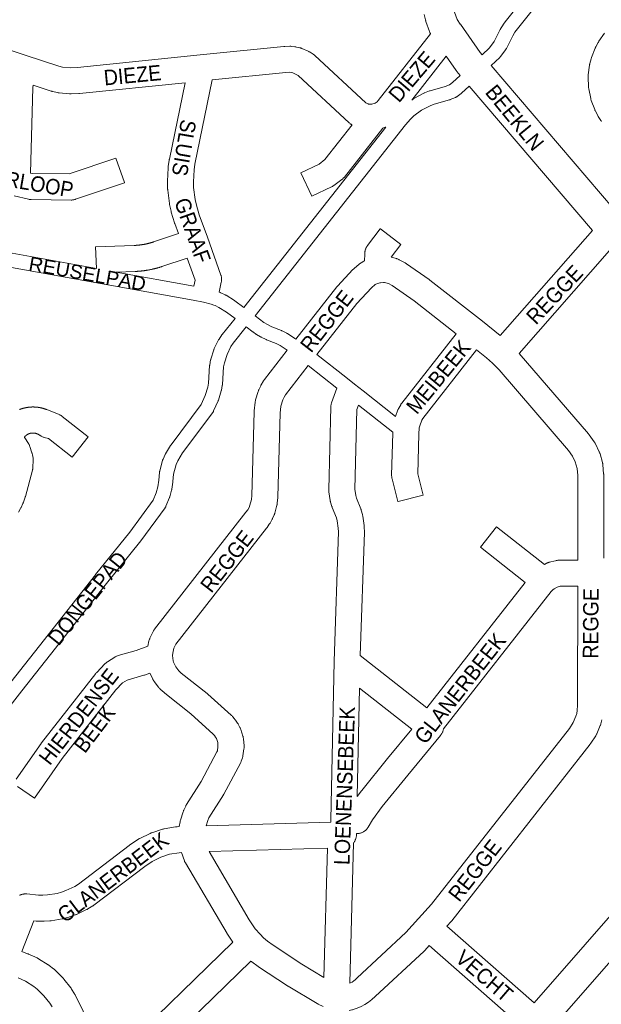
# Model space of a CAD drawing. Header units: metres. Extents: x 123819 to 142731, y 393440 to 405763.
# Tile 84 of 256: x 131278 to 131569, y 395287 to 395780. Entities that reach past the tile are written whole.
import ezdxf
from ezdxf.enums import TextEntityAlignment as Align

# ---------------------------------------------------------------- set-up
doc = ezdxf.new("R2010")
doc.units = ezdxf.units.M
doc.header["$MEASUREMENT"] = 0
for name, color, linetype, lineweight in [('gs-anno-wegen algemeen tekst', 7, 'Continuous', 0), ('gs-knt-aanvullende hoofdweg', 7, 'Continuous', 0), ('gs-knt-fietspaden', 7, 'Continuous', 0), ('gs-knt-wegen algemeen', 7, 'Continuous', 0), ('gs-vlk-plantopografie wegen algemeen', 7, 'Continuous', 0)]:
    doc.layers.add(name, color=color, linetype=linetype, lineweight=lineweight)
doc.styles.add('Style-Arial', font='arial.ttf')

msp = doc.modelspace()

# ---------------------------------------------------------------- linework, layer by layer
at = {"layer": 'gs-knt-aanvullende hoofdweg', "color": 7, "linetype": 'Continuous', "flags": 128}
for points in [[(131496.6, 395802.74), (131495.14, 395796.61), (131494.89, 395794.67), (131494.8, 395790.1), (131495.37, 395785.57), (131495.82, 395783.66), (131497.11, 395780), (131498.7, 395777.74), (131498.74, 395777.68), (131498.77, 395777.64), (131508.68, 395763.47), (131509.64, 395762.35)], [(131483.88, 395772.76), (131483.86, 395772.81), (131483.81, 395772.9), (131483.74, 395773.01), (131483.69, 395773.1), (131483.66, 395773.17), (131483.65, 395773.2), (131483.61, 395773.27), (131483.59, 395773.33), (131483.56, 395773.38), (131483.55, 395773.41), (131483.53, 395773.46), (131483.48, 395773.57), (131483.44, 395773.65), (131483.43, 395773.68), (131483.41, 395773.71), (131483.41, 395773.72), (131483.4, 395773.75), (131483.29, 395774.04), (131481.53, 395779.04), (131481.44, 395779.29), (131481.42, 395779.37), (131481.41, 395779.42), (131481.39, 395779.46), (131481.39, 395779.46), (131481.39, 395779.46), (131481.37, 395779.54), (131481.3, 395779.8), (131480.66, 395782.49)], [(131498.67, 395752.07), (131497.02, 395754), (131496.79, 395754.28), (131496.58, 395754.57), (131491.67, 395761.59)], [(131514.2, 395757), (131575.69, 395684.89)], [(131564.93, 395674.37), (131503.23, 395746.72)], [(131535.64, 395287.84), (131586.78, 395346.3), (131609.28, 395372.01), (131611.83, 395375.16), (131614.17, 395378.34), (131618.58, 395385.28), (131620.42, 395388.67), (131623.8, 395396.07), (131626.5, 395403.75), (131627.52, 395407.47), (131629.16, 395415.53), (131629.67, 395419.44), (131630.02, 395423.45), (131630.17, 395427.4), (131629.96, 395435.53), (131629.95, 395435.72), (131629.94, 395535.58), (131629.94, 395535.59), (131629.94, 395538.11)], [(131593.83, 395331.54), (131542.65, 395273.05), (131478.93, 395200.22), (131475.37, 395196.02), (131472.04, 395191.82), (131465.88, 395183.16), (131463, 395178.63), (131460.29, 395174.01), (131455.23, 395164.27), (131450.82, 395154.52)]]:
    msp.add_lwpolyline(points, dxfattribs=at)
at = {"layer": 'gs-knt-fietspaden', "color": 7, "linetype": 'Continuous', "flags": 128}
for points in [[(131509.64, 395762.35), (131513.38, 395765.89), (131515.69, 395768.97), (131518.74, 395775.08), (131518.81, 395775.21), (131518.88, 395775.34), (131520.13, 395777.4), (131520.21, 395777.52), (131520.3, 395777.64), (131521.72, 395779.59), (131521.8, 395779.7), (131556.3, 395823.05), (131559.71, 395827.33), (131563.12, 395831.62), (131617.58, 395900.04), (131620.51, 395904.33), (131621.65, 395906.48), (131622.66, 395908.73), (131624.11, 395913.03)], [(131561.16, 395817.88), (131527.34, 395775.39), (131526.05, 395773.62), (131524.95, 395771.81), (131521.83, 395765.56), (131521.76, 395765.42), (131521.68, 395765.28), (131521.59, 395765.15), (131521.5, 395765.03), (131518.83, 395761.45), (131518.74, 395761.33), (131518.7, 395761.29), (131518.68, 395761.27), (131518.64, 395761.22), (131518.57, 395761.14), (131518.54, 395761.11), (131518.43, 395761), (131518.43, 395761), (131518.43, 395761), (131514.2, 395757)], [(131474.46, 395739.72), (131475.38, 395740.39), (131475.49, 395740.47), (131475.52, 395740.49), (131475.6, 395740.54), (131475.67, 395740.59), (131475.71, 395740.61), (131475.83, 395740.67), (131480.5, 395743.14), (131480.62, 395743.2), (131480.68, 395743.23), (131480.7, 395743.24), (131480.74, 395743.26), (131480.87, 395743.31), (131483.33, 395744.27), (131483.44, 395744.31), (131483.5, 395744.33), (131483.51, 395744.34), (131483.55, 395744.35), (131483.67, 395744.38), (131491.17, 395746.47), (131493.31, 395747.36), (131494.74, 395748.42), (131498.67, 395752.07)], [(131503.23, 395746.72), (131499.37, 395743.14), (131499.27, 395743.06), (131499.23, 395743.01), (131499.21, 395743), (131499.18, 395742.97), (131499.08, 395742.9), (131497.14, 395741.46), (131497, 395741.36), (131496.86, 395741.27), (131496.71, 395741.19), (131496.56, 395741.11), (131496.4, 395741.04), (131493.67, 395739.91), (131493.54, 395739.85), (131493.47, 395739.83), (131493.44, 395739.82), (131493.4, 395739.81), (131493.26, 395739.77), (131485.72, 395737.67), (131483.6, 395736.84), (131479.34, 395734.59), (131475.46, 395731.72), (131473.8, 395730.17), (131471.28, 395727.33), (131471.28, 395727.33)], [(131378.03, 395643.58), (131378.65, 395643.34), (131378.78, 395643.29), (131378.91, 395643.23), (131381.13, 395642.19), (131381.25, 395642.12), (131381.3, 395642.1), (131381.32, 395642.09), (131381.34, 395642.08), (131381.38, 395642.05), (131381.5, 395641.98), (131385.64, 395639.36), (131385.76, 395639.29), (131385.87, 395639.2), (131390.36, 395635.82), (131461.45, 395726.18)], [(131471.28, 395727.33), (131396, 395631.63), (131400.48, 395628.33), (131402.18, 395627.33), (131404.44, 395626.24), (131409.32, 395624.29), (131409.47, 395624.23), (131409.62, 395624.16), (131411.87, 395623.01), (131411.98, 395622.95), (131412.04, 395622.91), (131412.06, 395622.9), (131412.09, 395622.88), (131412.21, 395622.81), (131416.38, 395620.05)], [(131018.34, 395696.04), (131085.25, 395697.13), (131085.42, 395697.13), (131085.59, 395697.12), (131085.76, 395697.1), (131085.93, 395697.07), (131244.92, 395668.34), (131316.61, 395655.37)], [(131273.71, 395448.3), (131316.21, 395502.17), (131316.23, 395502.2), (131333.27, 395523.4), (131345.08, 395539.44), (131346.59, 395543.17), (131346.59, 395543.18), (131347.41, 395546.17), (131347.91, 395549.39), (131348.17, 395553.24), (131348.19, 395553.4), (131348.21, 395553.57), (131348.24, 395553.74), (131348.28, 395553.9), (131349.77, 395559.48), (131349.81, 395559.62), (131349.83, 395559.66), (131349.86, 395559.76), (131349.89, 395559.85), (131349.91, 395559.89), (131349.97, 395560.02), (131351, 395562.29), (131351.06, 395562.42), (131351.08, 395562.46), (131351.09, 395562.48), (131351.13, 395562.55), (131351.2, 395562.67), (131353.77, 395566.87), (131353.86, 395567.01), (131353.95, 395567.14), (131369.02, 395587.29), (131370.98, 395591.77), (131372.31, 395596), (131372.67, 395597.97), (131373.28, 395606.78), (131373.29, 395606.91), (131373.3, 395606.98), (131373.31, 395607.04), (131373.33, 395607.17), (131373.77, 395609.62), (131373.8, 395609.76), (131373.84, 395609.9), (131373.88, 395610.04), (131375.35, 395614.76), (131375.4, 395614.89), (131375.41, 395614.94), (131375.45, 395615.02), (131375.49, 395615.11), (131375.51, 395615.16), (131375.57, 395615.28), (131377.79, 395619.7), (131377.86, 395619.82), (131377.89, 395619.89), (131377.93, 395619.95), (131378.01, 395620.07), (131379.38, 395622.13), (131379.48, 395622.26), (131379.57, 395622.39), (131385.99, 395630.33), (131381.77, 395633.51), (131377.93, 395635.93), (131376.04, 395636.82), (131375.32, 395637.1), (131374.07, 395637.57), (131370.26, 395638.53), (131364.99, 395639.48), (131247.07, 395660.82)], [(131326.42, 395653.6), (131365.35, 395646.55)], [(131412.05, 395614.5), (131408.5, 395616.85), (131406.57, 395617.83), (131401.72, 395619.76), (131401.6, 395619.81), (131401.49, 395619.87), (131398.99, 395621.07), (131398.87, 395621.14), (131398.75, 395621.21), (131396.77, 395622.36), (131396.67, 395622.43), (131396.65, 395622.44), (131396.57, 395622.49), (131396.52, 395622.53), (131396.47, 395622.56), (131395.2, 395623.46), (131395.14, 395623.51), (131391.61, 395626.13), (131385.13, 395618.1), (131383.96, 395616.35), (131381.97, 395612.38), (131380.64, 395608.15), (131380.27, 395606.11), (131379.66, 395597.29), (131379.65, 395597.16), (131379.64, 395597.09), (131379.64, 395597.07), (131379.63, 395597.02), (131379.61, 395596.89), (131379.18, 395594.52), (131379.15, 395594.38), (131379.14, 395594.34), (131379.13, 395594.31), (131379.13, 395594.29), (131379.12, 395594.24), (131379.08, 395594.11), (131377.63, 395589.48), (131377.58, 395589.36), (131377.56, 395589.3), (131377.55, 395589.28), (131377.54, 395589.24), (131377.49, 395589.12), (131375.28, 395584.1), (131375.21, 395583.95), (131375.14, 395583.81), (131375.06, 395583.67), (131374.97, 395583.54), (131374.88, 395583.41), (131359.67, 395563.07), (131357.3, 395559.19), (131356.48, 395557.39), (131355.15, 395552.41), (131354.9, 395548.75), (131354.89, 395548.61), (131354.87, 395548.46), (131354.31, 395544.89), (131354.29, 395544.76), (131354.28, 395544.72), (131354.28, 395544.7), (131354.27, 395544.68), (131354.26, 395544.64), (131354.23, 395544.51), (131353.31, 395541.13), (131353.27, 395541), (131353.26, 395540.95), (131353.25, 395540.93), (131353.23, 395540.86), (131353.18, 395540.74), (131351.43, 395536.4), (131351.37, 395536.27), (131351.36, 395536.24), (131351.3, 395536.14), (131351.28, 395536.08), (131351.24, 395536.01), (131351.19, 395535.93), (131351.16, 395535.88), (131351.1, 395535.78), (131351.08, 395535.76), (131351, 395535.64), (131338.88, 395519.18), (131338.79, 395519.06), (131321.71, 395497.81), (131279.22, 395443.96), (131249.95, 395406.47)], [(131426.93, 395612.41), (131441.47, 395600.95), (131445.77, 395597.56), (131450.07, 395594.17), (131466.26, 395581.4)], [(131436.95, 395595.57), (131422.61, 395606.88)], [(131464.94, 395573.51), (131447.74, 395587.06)]]:
    msp.add_lwpolyline(points, dxfattribs=at)
at = {"layer": 'gs-knt-wegen algemeen', "color": 7, "linetype": 'Continuous', "flags": 128}
for points in [[(131259, 395769.55), (131280.89, 395762.24), (131297.77, 395756.6), (131299.56, 395756.22), (131303.84, 395755.82), (131307.09, 395755.96), (131368.49, 395762.25), (131410.41, 395766.54), (131410.67, 395766.56), (131410.93, 395766.57), (131413.36, 395766.62), (131413.66, 395766.62), (131413.96, 395766.61), (131414.26, 395766.58), (131415.98, 395766.38), (131416.23, 395766.34), (131416.47, 395766.3), (131416.72, 395766.24), (131418.4, 395765.84), (131418.68, 395765.77), (131418.95, 395765.69), (131419.21, 395765.6), (131419.47, 395765.49), (131422.65, 395764.12), (131422.9, 395764.01), (131423.16, 395763.88), (131423.4, 395763.74), (131423.64, 395763.59), (131425.09, 395762.64), (131425.31, 395762.49), (131425.53, 395762.33), (131425.74, 395762.15), (131425.95, 395761.97), (131451.4, 395738.39), (131452.67, 395737.73), (131452.82, 395737.68), (131454.42, 395737.56), (131454.49, 395737.57), (131456.09, 395738.11), (131457.17, 395738.87), (131457.66, 395739.41), (131483.88, 395772.76)], [(131569.4, 395728.98), (131569.23, 395729.22), (131569.07, 395729.47), (131567.75, 395731.53), (131567.62, 395731.76), (131567.49, 395732), (131566.35, 395734.16), (131566.23, 395734.4), (131566.12, 395734.64), (131566.02, 395734.89), (131564.29, 395739.47), (131564.2, 395739.72), (131564.12, 395739.97), (131564.05, 395740.23), (131564, 395740.49), (131563.03, 395745.29), (131562.99, 395745.55), (131562.95, 395745.81), (131562.92, 395746.07), (131562.91, 395746.34), (131562.74, 395751.23), (131562.74, 395751.5), (131562.74, 395751.76), (131562.76, 395752.03), (131562.79, 395752.29), (131563.42, 395757.15), (131563.46, 395757.41), (131563.51, 395757.67), (131563.57, 395757.93), (131564.17, 395760.3), (131564.25, 395760.56), (131564.33, 395760.81), (131564.42, 395761.06), (131566.2, 395765.62), (131566.31, 395765.86), (131566.42, 395766.1), (131566.54, 395766.34), (131567.7, 395768.49), (131567.84, 395768.72), (131567.98, 395768.95), (131568.13, 395769.17), (131570.96, 395773.16)], [(131491.67, 395761.59), (131474.46, 395739.72)], [(131284.91, 395747.17), (131284.85, 395745.94)], [(131360.99, 395748.39), (131308.22, 395742.99), (131308.03, 395742.97), (131307.84, 395742.96), (131303.96, 395742.79), (131303.66, 395742.79), (131303.37, 395742.79), (131303.07, 395742.82), (131297.96, 395743.3), (131297.71, 395743.32), (131297.46, 395743.36), (131297.21, 395743.41), (131294.7, 395743.95), (131294.46, 395744), (131294.23, 395744.07), (131294, 395744.14), (131284.91, 395747.17)], [(131374.57, 395749.78), (131365.92, 395707.63), (131365.51, 395704.79), (131365.18, 395698.7), (131365.27, 395695.94), (131366.03, 395689.88), (131366.63, 395687.15), (131368.12, 395682.23), (131372.13, 395671.01), (131372.13, 395671.01), (131372.14, 395671)], [(131483.46, 395649.64), (131509.78, 395628.99), (131509.82, 395628.96), (131518.71, 395621.87), (131564.93, 395674.37)], [(131372.14, 395671), (131378.9, 395652.12), (131378.99, 395651.83), (131379.07, 395651.54), (131379.14, 395651.24), (131379.2, 395650.94), (131379.24, 395650.64), (131379.26, 395650.34), (131379.28, 395650.03), (131379.27, 395649.73), (131379.26, 395649.42), (131379.23, 395649.12), (131379.18, 395648.82), (131379.12, 395648.52), (131378.03, 395643.58)], [(131573.38, 395664.36), (131528.19, 395612.93), (131562.89, 395572.59), (131563.07, 395572.38), (131563.24, 395572.15), (131565.73, 395568.7), (131565.89, 395568.46), (131566.04, 395568.22), (131566.18, 395567.97), (131566.31, 395567.72), (131568.24, 395563.7), (131568.36, 395563.43), (131568.47, 395563.16), (131568.57, 395562.89), (131568.65, 395562.61), (131569.84, 395558.31), (131569.92, 395558.02), (131569.98, 395557.74), (131570.02, 395557.45), (131570.05, 395557.16), (131570.46, 395552.71), (131570.48, 395552.42), (131570.49, 395552.13), (131570.54, 395510.46)], [(131365.35, 395646.55), (131366, 395649.5), (131362.03, 395660.61), (131349.41, 395656.37), (131349.2, 395656.31), (131349, 395656.24), (131348.8, 395656.17), (131348.59, 395656.11), (131348.39, 395656.04), (131348.18, 395655.98), (131347.98, 395655.92), (131347.77, 395655.86), (131347.57, 395655.8), (131347.36, 395655.74), (131347.15, 395655.68), (131346.95, 395655.62), (131346.74, 395655.57), (131346.54, 395655.51), (131346.33, 395655.46), (131346.12, 395655.4), (131345.91, 395655.35), (131345.71, 395655.3), (131345.5, 395655.25), (131345.29, 395655.2), (131345.08, 395655.15), (131344.87, 395655.1), (131344.66, 395655.05), (131344.45, 395655.01), (131344.24, 395654.96), (131344.04, 395654.92), (131343.82, 395654.87), (131343.62, 395654.83), (131343.4, 395654.79), (131343.19, 395654.75), (131342.98, 395654.71), (131342.77, 395654.67), (131342.56, 395654.63), (131342.35, 395654.59), (131342.14, 395654.56), (131341.93, 395654.52), (131341.72, 395654.49), (131341.51, 395654.46), (131341.29, 395654.42), (131341.08, 395654.39), (131340.87, 395654.36), (131340.66, 395654.33), (131340.44, 395654.31), (131340.23, 395654.28), (131340.02, 395654.25), (131339.81, 395654.23), (131339.59, 395654.2), (131339.38, 395654.18), (131339.17, 395654.16), (131338.96, 395654.13), (131338.74, 395654.11), (131338.53, 395654.09), (131338.32, 395654.08), (131338.1, 395654.06), (131337.89, 395654.04), (131337.68, 395654.03), (131337.46, 395654.01), (131337.25, 395654), (131337.03, 395653.98), (131336.82, 395653.97), (131336.61, 395653.96), (131336.39, 395653.95), (131336.18, 395653.94), (131335.96, 395653.93), (131326.42, 395653.6)], [(131496.63, 395622.76), (131475.56, 395639.29), (131464.65, 395646.9), (131462.74, 395647.92), (131460.83, 395648.41), (131460.33, 395648.45), (131458.85, 395648.29), (131458.37, 395648.24), (131456.51, 395647.57), (131456.08, 395647.31), (131454.29, 395645.79), (131446.97, 395637.9), (131426.93, 395612.41)], [(131466.26, 395581.4), (131467.49, 395584.6), (131467.58, 395584.82), (131467.68, 395585.05), (131467.79, 395585.26), (131467.91, 395585.48), (131468.89, 395587.22), (131469.02, 395587.43), (131469.15, 395587.63), (131469.28, 395587.83), (131469.43, 395588.02), (131496.63, 395622.76)], [(131342.27, 395466.36), (131342.92, 395469.08), (131343, 395469.35), (131343.08, 395469.61), (131343.17, 395469.87), (131343.28, 395470.13), (131343.39, 395470.38), (131345.02, 395473.75), (131345.15, 395473.99), (131345.28, 395474.23), (131345.43, 395474.47), (131345.58, 395474.7), (131345.75, 395474.92), (131391.45, 395533.42), (131392.32, 395534.65), (131392.98, 395535.83), (131393.46, 395536.91), (131394.23, 395539.76), (131394.42, 395541.74), (131395.51, 395583.66), (131395.52, 395583.96), (131395.55, 395584.25), (131396.05, 395588.57), (131396.1, 395588.87), (131396.15, 395589.16), (131396.22, 395589.45), (131396.3, 395589.73), (131397.59, 395593.91), (131397.68, 395594.19), (131397.79, 395594.47), (131397.91, 395594.74), (131398.83, 395596.73), (131398.96, 395597), (131399.11, 395597.26), (131400.21, 395599.15), (131400.36, 395599.39), (131400.52, 395599.63), (131400.69, 395599.86), (131412.05, 395614.5)], [(131506.84, 395614.68), (131479.98, 395580.37), (131479.47, 395579.48), (131478.39, 395576.66), (131478.16, 395575.63), (131477.92, 395572.53)], [(131557.52, 395509.4), (131557.47, 395551.82), (131557.14, 395555.39), (131556.26, 395558.57), (131554.82, 395561.56), (131552.84, 395564.32), (131518.16, 395604.62), (131514.81, 395608), (131511.87, 395610.68), (131506.84, 395614.68)], [(131422.61, 395606.88), (131411.24, 395592.22), (131410.51, 395590.96), (131409.9, 395589.65), (131408.92, 395586.47), (131408.51, 395583.03), (131407.43, 395541.18), (131407.42, 395540.95), (131407.4, 395540.73), (131407.14, 395537.97), (131407.11, 395537.7), (131407.06, 395537.43), (131407.01, 395537.16), (131406.94, 395536.89), (131405.9, 395533.03), (131405.83, 395532.8), (131405.75, 395532.57), (131405.67, 395532.34), (131405.57, 395532.11), (131404.77, 395530.28), (131404.68, 395530.09), (131404.58, 395529.89), (131404.48, 395529.7), (131403.49, 395527.96), (131403.38, 395527.77), (131403.27, 395527.59), (131403.14, 395527.41), (131401.99, 395525.78), (131401.81, 395525.53), (131401.8, 395525.53), (131401.8, 395525.52)], [(131433.89, 395378.37), (131433.92, 395379.44), (131435.53, 395458.75), (131435.53, 395458.83), (131437.7, 395523.65), (131437.68, 395525.4), (131437.14, 395529.16), (131436.73, 395530.64), (131434.62, 395535.82), (131434.52, 395536.09), (131434.43, 395536.37), (131433.8, 395538.44), (131433.72, 395538.73), (131433.65, 395539.02), (131433.6, 395539.32), (131432.93, 395543.58), (131432.89, 395543.88), (131432.86, 395544.17), (131432.85, 395544.47), (131432.85, 395544.77), (131433.96, 395586.21), (131433.97, 395586.5), (131434, 395586.8), (131434.04, 395587.09), (131434.1, 395587.37), (131434.16, 395587.66), (131434.24, 395587.94), (131434.33, 395588.22), (131436.95, 395595.57)], [(131447.74, 395587.06), (131446.95, 395584.83), (131445.88, 395545.02), (131446.39, 395541.79), (131446.8, 395540.44), (131448.93, 395535.19), (131449.02, 395534.96), (131449.1, 395534.72), (131449.17, 395534.49), (131449.79, 395532.25), (131449.86, 395531.98), (131449.92, 395531.7), (131449.97, 395531.42), (131450.62, 395526.83), (131450.66, 395526.55), (131450.68, 395526.27), (131450.69, 395525.99), (131450.72, 395523.67), (131450.72, 395523.37), (131448.66, 395461.7)], [(131401.8, 395525.52), (131356.44, 395467.45), (131355.42, 395465.34), (131354.84, 395462.94), (131354.76, 395461.76), (131355.05, 395459.12), (131355.27, 395458.33), (131356.32, 395456.05), (131357.79, 395454.09), (131359.1, 395452.89), (131372.06, 395442.65), (131372.22, 395442.51), (131372.38, 395442.37), (131384.1, 395431.82), (131384.29, 395431.64), (131384.48, 395431.45), (131384.65, 395431.26), (131385.79, 395429.95), (131385.95, 395429.76), (131386.1, 395429.56), (131386.25, 395429.36), (131387.23, 395427.93), (131387.37, 395427.72), (131387.5, 395427.5), (131387.62, 395427.28), (131388.43, 395425.75), (131388.55, 395425.5), (131388.67, 395425.24), (131388.77, 395424.98), (131388.86, 395424.71), (131389.92, 395421.42), (131390.01, 395421.14), (131390.08, 395420.84), (131390.14, 395420.55), (131390.19, 395420.25), (131390.22, 395419.95), (131390.5, 395416.51), (131390.51, 395416.21), (131390.52, 395415.91), (131390.51, 395415.61), (131390.48, 395415.31), (131390.45, 395415.01), (131389.93, 395411.59), (131389.88, 395411.31), (131389.82, 395411.04), (131389.75, 395410.76), (131389.67, 395410.49), (131389.12, 395408.85), (131389.02, 395408.6), (131388.92, 395408.34), (131388.81, 395408.1), (131388.69, 395407.85), (131380.41, 395392.36), (131380.29, 395392.15), (131380.17, 395391.95), (131372.91, 395380.48), (131372.32, 395379.22), (131371.48, 395376.55)], [(131516.86, 395526.12), (131540.82, 395507.32), (131541.72, 395507.81), (131541.96, 395507.93), (131542.21, 395508.04), (131542.45, 395508.14), (131542.71, 395508.24), (131542.96, 395508.32), (131543.22, 395508.39), (131546.34, 395509.17), (131546.65, 395509.24), (131546.96, 395509.29), (131547.27, 395509.33), (131547.59, 395509.36), (131547.9, 395509.37), (131557.52, 395509.4)], [(131443.45, 395297.73), (131443.69, 395297.84), (131444.55, 395298.32), (131445.36, 395298.87), (131446.13, 395299.48), (131446.84, 395300.16), (131446.97, 395300.3), (131447.11, 395300.43), (131471.5, 395323.12), (131477.82, 395330.06), (131484.34, 395337.22), (131553.33, 395425.21), (131555.28, 395428.18), (131556.6, 395431.3), (131556.98, 395432.73), (131557.25, 395434.27), (131557.42, 395436.81), (131557.52, 395496.38)], [(131557.52, 395496.38), (131548.75, 395496.35), (131547.18, 395495.96), (131545.63, 395495.12), (131545, 395494.6), (131544.26, 395493.79), (131490.28, 395425.07), (131490.25, 395424.81), (131490.19, 395424.5), (131490.12, 395424.2), (131490.03, 395423.89), (131489.93, 395423.6), (131489.81, 395423.3), (131489.68, 395423.02), (131489.54, 395422.73), (131489.38, 395422.46), (131489.21, 395422.2), (131489.03, 395421.94), (131488.83, 395421.69), (131472.42, 395401.91), (131459.65, 395386.09), (131454.78, 395379.55), (131452.66, 395375.86), (131452.5, 395375.59), (131452.32, 395375.33), (131452.13, 395375.08), (131451.92, 395374.83), (131451.71, 395374.6), (131451.48, 395374.37), (131451.24, 395374.16), (131451, 395373.96), (131450.74, 395373.77), (131450.48, 395373.6), (131450.2, 395373.43), (131449.92, 395373.29), (131449.63, 395373.15), (131449.34, 395373.03), (131449.04, 395372.92), (131448.73, 395372.83), (131448.43, 395372.76), (131448.11, 395372.7), (131447.8, 395372.65), (131447.48, 395372.62), (131447.16, 395372.61), (131446.85, 395372.61), (131446.76, 395372.61)], [(131276.45, 395399.85), (131288.92, 395417.72), (131289.02, 395417.86), (131289.13, 395418.01), (131316.35, 395452.76), (131316.55, 395453), (131316.75, 395453.23), (131320.87, 395457.56), (131321.05, 395457.75), (131321.25, 395457.93), (131321.45, 395458.11), (131321.66, 395458.28), (131321.88, 395458.43), (131322.11, 395458.58), (131325.79, 395460.91), (131326.05, 395461.07), (131326.32, 395461.21), (131326.6, 395461.35), (131326.88, 395461.47), (131327.17, 395461.57), (131327.47, 395461.66), (131336.46, 395464.25), (131342.27, 395466.36)], [(131343.43, 395452.93), (131340.7, 395451.94), (131340.49, 395451.86), (131340.28, 395451.8), (131331.96, 395449.41), (131329.75, 395448.01), (131326.41, 395444.49), (131299.49, 395410.12), (131285.64, 395390.26), (131285.63, 395390.26)], [(131358.09, 395376.07), (131358.11, 395376.22), (131358.49, 395378.42), (131358.54, 395378.7), (131358.61, 395378.99), (131358.69, 395379.27), (131360.02, 395383.53), (131360.12, 395383.8), (131360.22, 395384.08), (131360.34, 395384.34), (131361.29, 395386.37), (131361.41, 395386.61), (131361.54, 395386.86), (131361.68, 395387.09), (131369.04, 395398.71), (131376.94, 395413.51), (131377.14, 395414.09), (131377.46, 395416.2), (131377.3, 395418.14), (131376.64, 395420.18), (131376.28, 395420.88), (131375.72, 395421.68), (131375.09, 395422.41), (131363.82, 395432.56), (131350.83, 395442.82), (131350.64, 395442.98), (131350.45, 395443.14), (131348.52, 395444.92), (131348.31, 395445.13), (131348.11, 395445.34), (131347.92, 395445.57), (131347.73, 395445.8), (131345.49, 395448.79), (131345.33, 395449.01), (131345.17, 395449.25), (131345.03, 395449.49), (131344.9, 395449.73), (131344.78, 395449.98), (131343.43, 395452.93)], [(131448.28, 395445.45), (131447.18, 395391.14)], [(131447.18, 395391.14), (131449.29, 395393.97), (131449.44, 395394.16), (131462.31, 395410.12), (131462.37, 395410.19), (131474.54, 395424.86), (131448.28, 395445.45)], [(131569.63, 395429.61), (131569.05, 395427.48), (131568.97, 395427.2), (131568.87, 395426.92), (131568.76, 395426.64), (131567.04, 395422.57), (131566.92, 395422.3), (131566.79, 395422.04), (131566.65, 395421.78), (131566.49, 395421.53), (131564.06, 395417.84), (131563.91, 395417.61), (131563.74, 395417.39), (131494.43, 395328.99), (131494.28, 395328.81), (131494.12, 395328.63), (131491.91, 395326.2)], [(131285.63, 395390.26), (131285.63, 395390.26), (131285.62, 395390.26), (131277.15, 395396.18)], [(131371.48, 395376.55), (131433.89, 395378.37)], [(131278.15, 395341.7), (131278.43, 395341.83), (131278.72, 395341.96), (131279.01, 395342.06), (131279.31, 395342.16), (131279.61, 395342.24), (131279.92, 395342.3), (131280.22, 395342.35), (131280.54, 395342.39), (131280.85, 395342.41), (131281.16, 395342.41), (131281.47, 395342.4), (131281.78, 395342.38), (131287.58, 395341.78), (131289.88, 395341.75), (131292.13, 395341.88), (131297.03, 395342.69), (131299.2, 395343.29), (131301.32, 395344.04), (131305.79, 395346.18), (131307.63, 395347.32), (131333.04, 395366.68), (131333.21, 395366.81), (131333.38, 395366.92), (131337.64, 395369.76), (131337.89, 395369.92), (131338.14, 395370.07), (131338.4, 395370.2), (131343.48, 395372.68), (131343.76, 395372.8), (131344.04, 395372.92), (131344.33, 395373.02), (131349.71, 395374.76), (131350.01, 395374.84), (131350.3, 395374.92), (131350.6, 395374.98), (131356.17, 395375.94), (131356.45, 395375.98), (131356.72, 395376.01), (131357, 395376.02), (131358.09, 395376.07)], [(131446.76, 395372.61), (131446.74, 395371.87), (131446.73, 395371.56), (131446.7, 395371.24), (131446.65, 395370.93), (131446.59, 395370.61), (131446.51, 395370.3), (131446.42, 395370), (131446.31, 395369.7), (131446.19, 395369.41), (131446.05, 395369.12), (131445.9, 395368.84), (131445.74, 395368.57), (131445.56, 395368.3), (131445.37, 395368.05), (131445.32, 395367.99), (131443.45, 395297.73)], [(131359.14, 395363.08), (131357.98, 395363.03), (131353.27, 395362.22), (131348.77, 395360.77), (131344.5, 395358.69), (131340.78, 395356.21), (131340.77, 395356.2), (131340.77, 395356.2)], [(131384.94, 395318.27), (131382.21, 395322.25), (131382.09, 395322.44), (131381.97, 395322.63), (131361.16, 395357.94), (131361.02, 395358.19), (131360.89, 395358.45), (131360.78, 395358.71), (131360.67, 395358.98), (131359.14, 395363.08)], [(131432.23, 395365.3), (131372.96, 395363.56)], [(131372.96, 395363.56), (131393.08, 395329.43), (131396.13, 395324.98), (131398.51, 395322.25), (131400.31, 395320.48), (131402.23, 395318.84), (131405.11, 395316.74), (131419.35, 395307.27), (131430.5, 395300.65)], [(131430.5, 395300.65), (131432.23, 395365.3)], [(131340.77, 395356.2), (131315.27, 395336.77), (131315.1, 395336.64), (131314.92, 395336.52), (131314.74, 395336.4), (131312.34, 395334.92), (131312.14, 395334.8), (131311.94, 395334.69), (131311.73, 395334.59), (131306.63, 395332.15), (131306.42, 395332.05), (131306.21, 395331.96), (131305.99, 395331.88), (131303.33, 395330.94), (131303.11, 395330.87), (131302.89, 395330.8), (131300.16, 395330.05), (131299.94, 395329.99), (131299.71, 395329.94), (131299.49, 395329.9), (131293.91, 395328.98), (131293.68, 395328.94), (131293.46, 395328.92), (131293.23, 395328.9), (131290.4, 395328.74), (131290.17, 395328.73), (131289.94, 395328.73), (131287.11, 395328.77), (131286.82, 395328.78), (131286.53, 395328.8), (131285.36, 395328.92), (131279.29, 395313.58)], [(131491.91, 395326.2), (131535.64, 395287.84)], [(131328.03, 395262.8), (131384.94, 395318.27)], [(131279.29, 395313.58), (131282.21, 395312.47), (131282.39, 395312.4), (131282.57, 395312.32), (131286.92, 395310.35), (131287.17, 395310.23), (131287.43, 395310.09), (131287.67, 395309.95), (131292.44, 395306.98), (131292.63, 395306.85), (131292.82, 395306.72), (131293.01, 395306.58), (131295.22, 395304.85), (131295.4, 395304.7), (131295.58, 395304.55), (131295.75, 395304.39), (131299.78, 395300.48), (131299.99, 395300.26), (131300.2, 395300.03), (131300.39, 395299.79), (131303.83, 395295.34), (131303.97, 395295.16), (131304.1, 395294.97), (131304.22, 395294.77), (131305.69, 395292.38), (131305.85, 395292.11), (131305.99, 395291.83), (131313.98, 395275.53)], [(131483.15, 395316.57), (131480.95, 395314.15), (131480.76, 395313.96), (131480.57, 395313.77), (131456.1, 395291.01), (131454.53, 395289.53), (131452.83, 395288.2), (131451.02, 395287.02), (131449.11, 395286), (131447.12, 395285.16), (131445.07, 395284.5), (131444.79, 395284.43), (131444.5, 395284.37), (131443.08, 395284.11)], [(131527.07, 395278.04), (131483.15, 395316.57)], [(131393.91, 395308.83), (131337.51, 395253.87), (131337.42, 395253.73), (131337.35, 395253.62), (131337.07, 395252.88), (131337.02, 395252.41), (131337, 395251.94), (131337.36, 395250.33), (131338.22, 395249.37), (131390.13, 395202.51)], [(131430.11, 395286.04), (131427.64, 395287.24), (131427.39, 395287.36), (131427.15, 395287.5), (131412.56, 395296.16), (131412.42, 395296.25), (131412.28, 395296.34), (131397.78, 395305.97), (131397.55, 395306.14), (131394.35, 395308.47), (131394.15, 395308.62), (131393.95, 395308.78), (131393.91, 395308.83)], [(131294.44, 395285.83), (131293.31, 395287.66), (131290.37, 395291.46), (131286.93, 395294.81), (131285.26, 395296.11), (131281.15, 395298.67), (131277.38, 395300.38)]]:
    msp.add_lwpolyline(points, dxfattribs=at)
for points in [[(131461.45, 395726.18), (131461.17, 395726.08), (131459.91, 395725.66), (131440.72, 395701.18), (131440.54, 395700.96), (131440.35, 395700.75), (131440.16, 395700.54), (131439.95, 395700.35), (131439.73, 395700.16), (131439.51, 395699.99), (131435.39, 395696.89), (131435.17, 395696.73), (131434.95, 395696.59), (131434.73, 395696.45), (131434.5, 395696.33), (131434.26, 395696.21), (131424.44, 395691.55, -0.384628), (131424.43, 395691.56), (131418.86, 395703.3, -0.384628), (131418.86, 395703.32), (131428.09, 395707.69), (131431, 395709.88), (131444.62, 395727.25), (131444.58, 395727.26), (131444.33, 395727.4), (131444.09, 395727.55), (131443.85, 395727.71), (131443.62, 395727.88), (131443.4, 395728.06), (131443.18, 395728.25), (131417.5, 395752.05), (131416.98, 395752.39), (131414.84, 395753.31), (131414.08, 395753.49), (131413.18, 395753.6), (131411.47, 395753.56), (131374.57, 395749.78)], [(131284.85, 395745.94), (131283.57, 395703.19), (131284.84, 395702.9), (131303.05, 395702.71), (131326.38, 395710.67, -0.38592), (131326.4, 395710.67), (131330.6, 395698.36, -0.385917), (131330.59, 395698.35), (131306.2, 395690.02), (131305.9, 395689.93), (131305.6, 395689.85), (131305.29, 395689.79), (131304.97, 395689.74), (131304.66, 395689.7), (131304.35, 395689.68), (131304.03, 395689.68), (131283.99, 395689.89), (131283.71, 395689.9), (131283.44, 395689.92), (131283.16, 395689.95), (131282.88, 395690), (131282.61, 395690.05), (131275.44, 395691.7)], [(131316.61, 395655.37), (131316.22, 395666.26, -0.384771), (131316.23, 395666.27), (131335.5, 395666.95), (131335.66, 395666.95), (131335.82, 395666.96), (131335.97, 395666.97), (131336.13, 395666.97), (131336.28, 395666.98), (131336.44, 395666.99), (131336.59, 395667), (131336.75, 395667.01), (131336.9, 395667.02), (131337.06, 395667.04), (131337.21, 395667.05), (131337.37, 395667.06), (131337.52, 395667.08), (131337.68, 395667.09), (131337.83, 395667.11), (131337.99, 395667.12), (131338.14, 395667.14), (131338.3, 395667.16), (131338.45, 395667.18), (131338.6, 395667.2), (131338.76, 395667.22), (131338.91, 395667.24), (131339.07, 395667.26), (131339.22, 395667.28), (131339.37, 395667.3), (131339.53, 395667.33), (131339.68, 395667.35), (131339.84, 395667.37), (131339.99, 395667.4), (131340.14, 395667.43), (131340.3, 395667.45), (131340.45, 395667.48), (131340.6, 395667.51), (131340.75, 395667.54), (131340.91, 395667.57), (131341.06, 395667.6), (131341.21, 395667.63), (131341.36, 395667.66), (131341.52, 395667.69), (131341.67, 395667.72), (131341.82, 395667.76), (131341.97, 395667.79), (131342.12, 395667.83), (131342.27, 395667.86), (131342.43, 395667.9), (131342.58, 395667.94), (131342.73, 395667.97), (131342.88, 395668.01), (131343.03, 395668.05), (131343.18, 395668.09), (131343.33, 395668.13), (131343.48, 395668.17), (131343.63, 395668.21), (131343.78, 395668.26), (131343.93, 395668.3), (131344.08, 395668.34), (131344.23, 395668.39), (131344.38, 395668.43), (131344.52, 395668.48), (131344.67, 395668.52), (131344.82, 395668.57), (131344.97, 395668.62), (131345.12, 395668.67), (131345.26, 395668.72), (131357.64, 395672.87), (131355.8, 395678), (131355.75, 395678.15), (131355.7, 395678.31), (131354.09, 395683.62), (131354.02, 395683.87), (131353.96, 395684.12), (131353.25, 395687.39), (131353.19, 395687.68), (131353.15, 395687.96), (131352.32, 395694.6), (131352.29, 395694.89), (131352.27, 395695.18), (131352.15, 395698.53), (131352.15, 395698.82), (131352.16, 395699.11), (131352.52, 395705.79), (131352.54, 395706.08), (131352.58, 395706.37), (131353.06, 395709.68), (131353.09, 395709.87), (131353.12, 395710.06), (131360.99, 395748.39)], [(131416.38, 395620.05), (131436.9, 395646.16), (131437.07, 395646.36), (131437.25, 395646.56), (131445.01, 395654.93), (131445.19, 395655.12), (131445.37, 395655.29), (131445.57, 395655.47), (131448.09, 395657.61), (131448.31, 395657.79), (131448.54, 395657.96), (131448.79, 395658.13), (131449.03, 395658.28), (131450.48, 395659.12), (131450.73, 395659.26), (131450.93, 395662.65), (131450.92, 395662.95), (131450.93, 395663.25), (131450.95, 395663.55), (131450.99, 395663.85), (131451.04, 395664.15), (131451.1, 395664.44), (131451.18, 395664.73), (131451.27, 395665.02), (131451.38, 395665.31), (131451.49, 395665.58), (131451.62, 395665.86), (131451.77, 395666.12), (131451.92, 395666.38), (131452.09, 395666.63), (131452.27, 395666.88), (131458.7, 395675.26, -0.384681), (131458.71, 395675.27), (131469.03, 395667.35, -0.384682), (131469.03, 395667.34), (131464.17, 395661), (131466.73, 395660.34), (131467.03, 395660.26), (131467.32, 395660.16), (131467.61, 395660.05), (131467.9, 395659.92), (131468.17, 395659.78), (131471.12, 395658.21), (131471.35, 395658.08), (131471.57, 395657.95), (131471.78, 395657.8), (131483.16, 395649.86), (131483.31, 395649.76), (131483.45, 395649.65), (131483.46, 395649.65), (131483.46, 395649.64)], [(131278.15, 395584.83), (131278.25, 395584.87), (131278.35, 395584.91), (131278.46, 395584.95), (131278.56, 395584.99), (131278.67, 395585.02), (131278.77, 395585.06), (131278.87, 395585.09), (131278.98, 395585.13), (131279.08, 395585.16), (131279.18, 395585.2), (131279.29, 395585.23), (131279.39, 395585.26), (131279.5, 395585.3), (131279.61, 395585.33), (131279.71, 395585.36), (131279.81, 395585.39), (131279.92, 395585.42), (131280.03, 395585.45), (131280.13, 395585.48), (131280.24, 395585.5), (131280.35, 395585.53), (131280.45, 395585.56), (131280.56, 395585.58), (131280.66, 395585.61), (131280.77, 395585.63), (131280.88, 395585.66), (131280.99, 395585.68), (131281.09, 395585.7), (131281.2, 395585.72), (131281.31, 395585.75), (131281.42, 395585.77), (131281.52, 395585.79), (131281.63, 395585.81), (131281.74, 395585.83), (131281.85, 395585.84), (131281.96, 395585.86), (131282.07, 395585.88), (131282.18, 395585.89), (131282.28, 395585.91), (131282.39, 395585.93), (131282.5, 395585.94), (131282.61, 395585.95), (131282.72, 395585.97), (131282.83, 395585.98), (131282.94, 395585.99), (131283.05, 395586), (131283.16, 395586.01), (131283.27, 395586.02), (131283.38, 395586.03), (131283.48, 395586.04), (131283.59, 395586.05), (131283.7, 395586.06), (131283.81, 395586.06), (131283.92, 395586.07), (131284.03, 395586.07), (131284.14, 395586.08), (131284.25, 395586.08), (131284.36, 395586.09), (131284.47, 395586.09), (131284.58, 395586.09), (131284.69, 395586.09), (131284.8, 395586.09), (131284.91, 395586.09), (131285.02, 395586.09), (131285.13, 395586.09), (131285.24, 395586.09), (131285.35, 395586.09), (131285.46, 395586.08), (131285.57, 395586.08), (131285.68, 395586.08), (131285.79, 395586.07), (131285.9, 395586.06), (131286.01, 395586.06), (131286.12, 395586.05), (131286.23, 395586.04), (131286.34, 395586.04), (131286.45, 395586.03), (131286.56, 395586.02), (131286.66, 395586.01), (131286.77, 395586), (131286.88, 395585.98), (131286.99, 395585.97), (131287.1, 395585.96), (131287.21, 395585.95), (131287.32, 395585.93), (131287.43, 395585.92), (131287.54, 395585.9), (131287.65, 395585.89), (131287.75, 395585.87), (131287.86, 395585.85), (131287.97, 395585.83), (131288.08, 395585.82), (131288.19, 395585.8), (131288.3, 395585.78), (131288.4, 395585.76), (131288.51, 395585.74), (131288.62, 395585.71), (131288.73, 395585.69), (131288.83, 395585.67), (131288.94, 395585.64), (131289.05, 395585.62), (131289.16, 395585.59), (131289.26, 395585.57), (131289.37, 395585.54), (131289.47, 395585.52), (131289.58, 395585.49), (131289.69, 395585.46), (131289.79, 395585.43), (131289.9, 395585.4), (131290.01, 395585.37), (131290.11, 395585.34), (131290.22, 395585.31), (131290.32, 395585.28), (131290.43, 395585.25), (131290.53, 395585.21), (131290.64, 395585.18), (131290.74, 395585.15), (131290.84, 395585.11), (131290.95, 395585.08), (131291.05, 395585.04), (131291.15, 395585), (131291.26, 395584.97), (131291.36, 395584.93), (131291.46, 395584.89), (131291.57, 395584.85), (131291.67, 395584.81), (131291.77, 395584.77), (131298.01, 395582.3), (131298.28, 395582.18), (131298.55, 395582.05), (131298.81, 395581.9), (131299.07, 395581.75), (131299.31, 395581.58), (131299.55, 395581.4), (131312.51, 395571.21, -0.360153), (131312.51, 395571.2), (131304.48, 395560.98, -0.360153), (131304.47, 395560.98), (131292.58, 395570.32), (131290.52, 395570.85), (131290.21, 395570.94), (131289.91, 395571.04), (131289.62, 395571.16), (131289.32, 395571.29), (131289.04, 395571.43), (131288.76, 395571.59), (131288.49, 395571.77), (131288.23, 395571.95), (131288.18, 395571.99), (131288.13, 395572.03), (131288.07, 395572.07), (131288.02, 395572.11), (131287.96, 395572.15), (131287.91, 395572.18), (131287.85, 395572.22), (131287.79, 395572.25), (131287.73, 395572.29), (131287.68, 395572.32), (131287.62, 395572.35), (131287.56, 395572.39), (131287.5, 395572.42), (131287.44, 395572.45), (131287.38, 395572.48), (131287.32, 395572.51), (131287.26, 395572.54), (131287.2, 395572.57), (131287.14, 395572.59), (131287.08, 395572.62), (131287.02, 395572.65), (131286.96, 395572.67), (131286.89, 395572.7), (131286.83, 395572.72), (131286.77, 395572.74), (131286.71, 395572.77), (131286.64, 395572.79), (131286.58, 395572.81), (131286.52, 395572.83), (131286.45, 395572.85), (131286.39, 395572.87), (131286.32, 395572.88), (131286.26, 395572.9), (131286.19, 395572.92), (131286.13, 395572.93), (131286.06, 395572.95), (131286, 395572.96), (131285.93, 395572.97), (131285.87, 395572.99), (131285.8, 395573), (131285.73, 395573.01), (131285.67, 395573.02), (131285.6, 395573.03), (131285.54, 395573.03), (131285.47, 395573.04), (131285.4, 395573.05), (131285.34, 395573.05), (131285.27, 395573.06), (131285.2, 395573.06), (131285.14, 395573.07), (131285.07, 395573.07), (131285, 395573.07), (131284.94, 395573.07), (131284.87, 395573.07), (131284.8, 395573.07), (131284.74, 395573.07), (131284.67, 395573.07), (131284.6, 395573.07), (131284.53, 395573.06), (131284.47, 395573.06), (131284.4, 395573.05), (131284.33, 395573.05), (131284.27, 395573.04), (131284.2, 395573.03), (131284.14, 395573.02), (131284.07, 395573.01), (131284, 395573), (131283.94, 395572.99), (131283.87, 395572.98), (131283.81, 395572.97), (131283.74, 395572.95), (131283.68, 395572.94), (131283.61, 395572.93), (131283.54, 395572.91), (131283.48, 395572.89), (131283.42, 395572.88), (131283.35, 395572.86), (131283.29, 395572.84), (131283.22, 395572.82), (131283.16, 395572.8), (131283.1, 395572.78), (131283.03, 395572.76), (131282.97, 395572.73), (131282.91, 395572.71), (131282.84, 395572.69), (131282.78, 395572.66), (131282.72, 395572.64), (131282.66, 395572.61), (131282.6, 395572.58), (131282.54, 395572.56), (131282.48, 395572.53), (131282.42, 395572.5), (131282.36, 395572.47), (131282.3, 395572.44), (131282.24, 395572.41), (131282.18, 395572.37), (131282.12, 395572.34), (131282.06, 395572.31), (131282.01, 395572.27), (131281.95, 395572.24), (131281.89, 395572.2), (131281.84, 395572.17), (131281.78, 395572.13), (131281.73, 395572.09), (131281.67, 395572.05), (131281.62, 395572.02), (131281.56, 395571.98), (131281.51, 395571.94), (131281.46, 395571.89), (131281.4, 395571.85), (131281.35, 395571.81), (131281.3, 395571.77), (131281.25, 395571.73), (131281.2, 395571.68), (131281.15, 395571.64), (131281.1, 395571.59), (131281.05, 395571.55), (131281, 395571.5), (131280.95, 395571.45), (131280.91, 395571.41), (131280.86, 395571.36), (131280.81, 395571.31), (131280.77, 395571.26), (131280.72, 395571.21), (131280.68, 395571.16), (131280.64, 395571.11), (131280.59, 395571.06), (131280.56, 395571.01), (131280.66, 395570.87), (131280.83, 395570.62), (131282.62, 395567.8), (131282.78, 395567.53), (131282.93, 395567.26), (131283.06, 395566.97), (131283.19, 395566.69), (131283.29, 395566.4), (131284.36, 395563.23), (131284.45, 395562.95), (131284.53, 395562.67), (131284.59, 395562.39), (131284.64, 395562.1), (131284.88, 395560.44), (131284.92, 395560.15), (131284.94, 395559.86), (131284.95, 395559.57), (131284.95, 395559.28), (131284.84, 395555.95), (131284.84, 395555.94), (131284.84, 395555.94), (131284.82, 395555.64), (131284.79, 395555.34), (131284.75, 395555.04), (131284.69, 395554.75), (131284.62, 395554.45), (131281.07, 395541.32), (131281.01, 395541.12), (131280.95, 395540.92), (131280.1, 395538.43), (131280.02, 395538.22), (131279.94, 395538.01), (131279.85, 395537.81), (131278.95, 395535.86), (131278.82, 395535.59), (131278.67, 395535.32), (131277.6, 395533.47)], [(131477.92, 395572.53), (131477.41, 395552.56), (131480.14, 395541.99, -0.383888), (131480.14, 395541.98), (131467.55, 395538.72, -0.38389), (131467.54, 395538.73), (131464.57, 395550.19), (131464.5, 395550.48), (131464.45, 395550.78), (131464.41, 395551.08), (131464.38, 395551.38), (131464.37, 395551.68), (131464.37, 395551.99), (131464.91, 395573.04), (131464.91, 395573.06), (131464.93, 395573.36), (131464.93, 395573.38), (131464.94, 395573.51)], [(131448.66, 395461.7), (131481.97, 395435.57), (131531.24, 395498.29), (131508.82, 395515.87, -0.384799), (131508.82, 395515.89), (131516.84, 395526.11), (131516.84, 395526.12, -0.406141), (131516.86, 395526.12), (131516.86, 395526.12)]]:
    msp.add_lwpolyline(points, format="xyb", dxfattribs=at)
at = {"layer": 'gs-vlk-plantopografie wegen algemeen', "color": 7, "linetype": 'Continuous', "flags": 128}
for points in [[(131509.64, 395762.35), (131513.38, 395765.89), (131515.69, 395768.97), (131518.74, 395775.08), (131518.81, 395775.21), (131518.88, 395775.34), (131520.13, 395777.4), (131520.21, 395777.52), (131520.3, 395777.64), (131521.72, 395779.59), (131521.8, 395779.7), (131556.3, 395823.05)], [(131561.16, 395817.88), (131527.34, 395775.39), (131526.05, 395773.62), (131524.95, 395771.81), (131521.83, 395765.56), (131521.76, 395765.42), (131521.68, 395765.28), (131521.59, 395765.15), (131521.5, 395765.03), (131518.83, 395761.45), (131518.74, 395761.33), (131518.7, 395761.29), (131518.68, 395761.27), (131518.64, 395761.22), (131518.57, 395761.14), (131518.54, 395761.11), (131518.43, 395761), (131518.43, 395761), (131518.43, 395761), (131514.2, 395757)], [(131474.46, 395739.72), (131475.38, 395740.39), (131475.49, 395740.47), (131475.52, 395740.49), (131475.6, 395740.54), (131475.67, 395740.59), (131475.71, 395740.61), (131475.83, 395740.67), (131480.5, 395743.14), (131480.62, 395743.2), (131480.68, 395743.23), (131480.7, 395743.24), (131480.74, 395743.26), (131480.87, 395743.31), (131483.33, 395744.27), (131483.44, 395744.31), (131483.5, 395744.33), (131483.51, 395744.34), (131483.55, 395744.35), (131483.67, 395744.38), (131491.17, 395746.47), (131493.31, 395747.36), (131494.74, 395748.42), (131498.67, 395752.07)], [(131503.23, 395746.72), (131499.37, 395743.14), (131499.27, 395743.06), (131499.23, 395743.01), (131499.21, 395743), (131499.18, 395742.97), (131499.08, 395742.9), (131497.14, 395741.46), (131497, 395741.36), (131496.86, 395741.27), (131496.71, 395741.19), (131496.56, 395741.11), (131496.4, 395741.04), (131493.67, 395739.91), (131493.54, 395739.85), (131493.47, 395739.83), (131493.44, 395739.82), (131493.4, 395739.81), (131493.26, 395739.77), (131485.72, 395737.67), (131483.6, 395736.84), (131479.34, 395734.59), (131475.46, 395731.72), (131473.8, 395730.17), (131471.28, 395727.33), (131471.28, 395727.33)], [(131378.03, 395643.58), (131378.65, 395643.34), (131378.78, 395643.29), (131378.91, 395643.23), (131381.13, 395642.19), (131381.25, 395642.12), (131381.3, 395642.1), (131381.32, 395642.09), (131381.34, 395642.08), (131381.38, 395642.05), (131381.5, 395641.98), (131385.64, 395639.36), (131385.76, 395639.29), (131385.87, 395639.2), (131390.36, 395635.82), (131461.45, 395726.18)], [(131471.28, 395727.33), (131396, 395631.63), (131400.48, 395628.33), (131402.18, 395627.33), (131404.44, 395626.24), (131409.32, 395624.29), (131409.47, 395624.23), (131409.62, 395624.16), (131411.87, 395623.01), (131411.98, 395622.95), (131412.04, 395622.91), (131412.06, 395622.9), (131412.09, 395622.88), (131412.21, 395622.81), (131416.38, 395620.05)], [(131018.34, 395696.04), (131085.25, 395697.13), (131085.42, 395697.13), (131085.59, 395697.12), (131085.76, 395697.1), (131085.93, 395697.07), (131244.92, 395668.34), (131316.61, 395655.37)], [(131273.71, 395448.3), (131316.21, 395502.17), (131316.23, 395502.2), (131333.27, 395523.4), (131345.08, 395539.44), (131346.59, 395543.17), (131346.59, 395543.18), (131347.41, 395546.17), (131347.91, 395549.39), (131348.17, 395553.24), (131348.19, 395553.4), (131348.21, 395553.57), (131348.24, 395553.74), (131348.28, 395553.9), (131349.77, 395559.48), (131349.81, 395559.62), (131349.83, 395559.66), (131349.86, 395559.76), (131349.89, 395559.85), (131349.91, 395559.89), (131349.97, 395560.02), (131351, 395562.29), (131351.06, 395562.42), (131351.08, 395562.46), (131351.09, 395562.48), (131351.13, 395562.55), (131351.2, 395562.67), (131353.77, 395566.87), (131353.86, 395567.01), (131353.95, 395567.14), (131369.02, 395587.29), (131370.98, 395591.77), (131372.31, 395596), (131372.67, 395597.97), (131373.28, 395606.78), (131373.29, 395606.91), (131373.3, 395606.98), (131373.31, 395607.04), (131373.33, 395607.17), (131373.77, 395609.62), (131373.8, 395609.76), (131373.84, 395609.9), (131373.88, 395610.04), (131375.35, 395614.76), (131375.4, 395614.89), (131375.41, 395614.94), (131375.45, 395615.02), (131375.49, 395615.11), (131375.51, 395615.16), (131375.57, 395615.28), (131377.79, 395619.7), (131377.86, 395619.82), (131377.89, 395619.89), (131377.93, 395619.95), (131378.01, 395620.07), (131379.38, 395622.13), (131379.48, 395622.26), (131379.57, 395622.39), (131385.99, 395630.33), (131381.77, 395633.51), (131377.93, 395635.93), (131376.04, 395636.82), (131375.32, 395637.1), (131374.07, 395637.57), (131370.26, 395638.53), (131364.99, 395639.48), (131247.07, 395660.82)], [(131326.42, 395653.6), (131365.35, 395646.55)], [(131412.05, 395614.5), (131408.5, 395616.85), (131406.57, 395617.83), (131401.72, 395619.76), (131401.6, 395619.81), (131401.49, 395619.87), (131398.99, 395621.07), (131398.87, 395621.14), (131398.75, 395621.21), (131396.77, 395622.36), (131396.67, 395622.43), (131396.65, 395622.44), (131396.57, 395622.49), (131396.52, 395622.53), (131396.47, 395622.56), (131395.2, 395623.46), (131395.14, 395623.51), (131391.61, 395626.13), (131385.13, 395618.1), (131383.96, 395616.35), (131381.97, 395612.38), (131380.64, 395608.15), (131380.27, 395606.11), (131379.66, 395597.29), (131379.65, 395597.16), (131379.64, 395597.09), (131379.64, 395597.07), (131379.63, 395597.02), (131379.61, 395596.89), (131379.18, 395594.52), (131379.15, 395594.38), (131379.14, 395594.34), (131379.13, 395594.31), (131379.13, 395594.29), (131379.12, 395594.24), (131379.08, 395594.11), (131377.63, 395589.48), (131377.58, 395589.36), (131377.56, 395589.3), (131377.55, 395589.28), (131377.54, 395589.24), (131377.49, 395589.12), (131375.28, 395584.1), (131375.21, 395583.95), (131375.14, 395583.81), (131375.06, 395583.67), (131374.97, 395583.54), (131374.88, 395583.41), (131359.67, 395563.07), (131357.3, 395559.19), (131356.48, 395557.39), (131355.15, 395552.41), (131354.9, 395548.75), (131354.89, 395548.61), (131354.87, 395548.46), (131354.31, 395544.89), (131354.29, 395544.76), (131354.28, 395544.72), (131354.28, 395544.7), (131354.27, 395544.68), (131354.26, 395544.64), (131354.23, 395544.51), (131353.31, 395541.13), (131353.27, 395541), (131353.26, 395540.95), (131353.25, 395540.93), (131353.23, 395540.86), (131353.18, 395540.74), (131351.43, 395536.4), (131351.37, 395536.27), (131351.36, 395536.24), (131351.3, 395536.14), (131351.28, 395536.08), (131351.24, 395536.01), (131351.19, 395535.93), (131351.16, 395535.88), (131351.1, 395535.78), (131351.08, 395535.76), (131351, 395535.64), (131338.88, 395519.18), (131338.79, 395519.06), (131321.71, 395497.81), (131279.22, 395443.96), (131249.95, 395406.47)], [(131426.93, 395612.41), (131441.47, 395600.95), (131445.77, 395597.56), (131450.07, 395594.17), (131466.26, 395581.4)], [(131436.95, 395595.57), (131422.61, 395606.88)], [(131464.94, 395573.51), (131447.74, 395587.06)]]:
    msp.add_lwpolyline(points, dxfattribs=at)

# ---------------------------------------------------------------- texts
at = {"layer": 'gs-anno-wegen algemeen tekst', "color": 7, "style": 'Style-Arial', "width": 0.909091}
for s, rotation, p in [('DIEZE', 49.5963, (131474.43, 395751.4)), ('DIEZE', 5.4229, (131334.67, 395752.18)), ('BEEKLN', 309.3235, (131525.96, 395730.9)), ('SLUIS', 260.3304, (131360.46, 395715.8)), ('ESPERLOOP', 350.275, (131275.27, 395699.72)), ('GRAAF', 289.6996, (131364.76, 395674.46)), ('REGGE', 46.7915, (131545.88, 395642.33)), ('REGGE', 52.1713, (131431.89, 395629.07)), ('MEIBEEK', 50.6909, (131487.77, 395601.18)), ('REGGE', 52.1448, (131381.91, 395508.87)), ('DONGEPAD', 51.2874, (131312.17, 395490.38)), ('REGGE', 89.5882, (131563.99, 395477.81)), ('GLANERBEEK', 51.9863, (131498.57, 395445.24)), ('HIERDENSE', 52.1292, (131307.78, 395431.17)), ('BEEK', 52.7576, (131315.67, 395425.04)), ('LOENENSEBEEK', 87.9459, (131440.81, 395396.56)), ('REGGE', 51.9762, (131506.01, 395354.19)), ('VECHT', 319.4939, (131510.75, 395301.35))]:
    msp.add_text(s, height=7.7, rotation=rotation, dxfattribs=at).set_placement(p, align=Align.MIDDLE_CENTER)
at = {"layer": 'gs-anno-wegen algemeen tekst', "color": 7, "style": 'Style-Arial'}
msp.add_text('REUSELPAD', height=7, rotation=349.7958, dxfattribs=at).set_placement((131312.12, 395652.79), align=Align.MIDDLE_CENTER)
at = {"layer": 'gs-anno-wegen algemeen tekst', "color": 7, "insert": (131324.94, 395350.7), "char_height": 7.7, "attachment_point": 5, "rotation": 37.3134, "line_spacing_factor": 0.6, "style": 'Style-Arial'}
msp.add_mtext('\\H1x;\\W0.909091;GLANERBEEK', dxfattribs=at)

doc.saveas('drawing.dxf')
